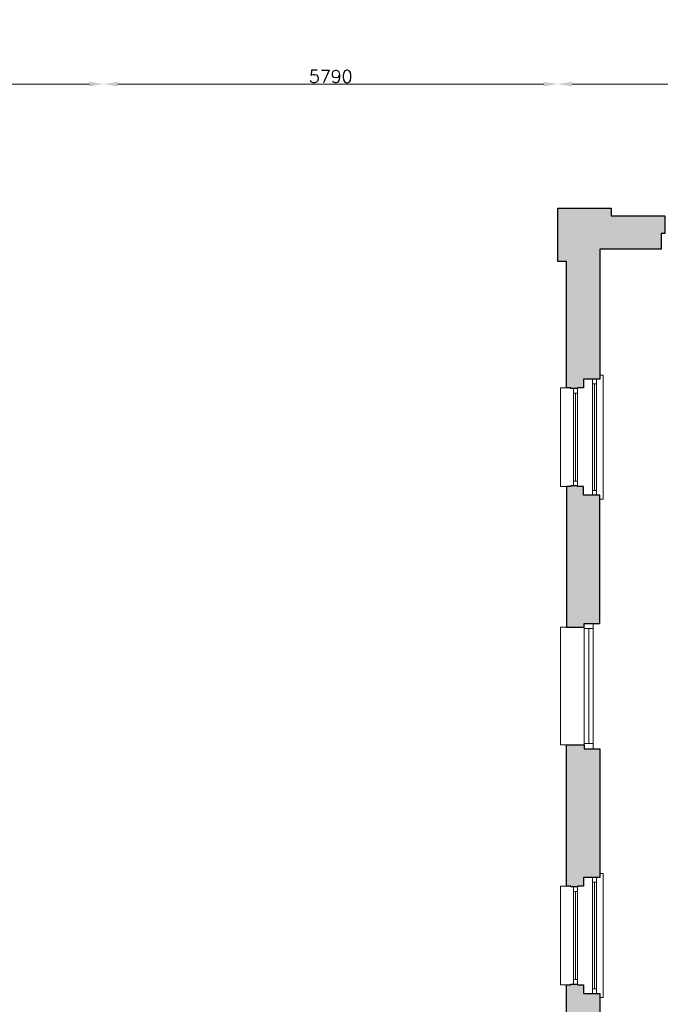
# Model space of a CAD drawing. Header units: millimetres. Extents: x -13022 to 1371524, y -38729 to 632593.
# Tile 120 of 256: x 820608 to 828771, y -11453 to 1100. Entities that reach past the tile are written whole.
import ezdxf

# ---------------------------------------------------------------- set-up
doc = ezdxf.new("R2010")
doc.units = ezdxf.units.MM
doc.header["$LTSCALE"] = 35
doc.linetypes.add('DASHED', pattern=[200, 100, -100])
for name, color, linetype in [('LAYER102', 1, 'Continuous'), ('LAYER111', 7, 'Continuous'), ('LAYER22', 7, 'Continuous'), ('LAYER28', 7, 'Continuous'), ('LAYER30', 7, 'Continuous')]:
    doc.layers.add(name, color=color, linetype=linetype)
doc.styles.get("Standard").update_dxf_attribs({"font": 'simplex.shx'})
doc.dimstyles.new('~R----C~', dxfattribs={"dimtxt": 162, "dimasz": 180, "dimexe": 0.18, "dimexo": 0.0625, "dimgap": 16.2, "dimtad": 1, "dimdec": 0, "dimzin": 0, "dimdsep": 46, "dimtxsty": 'Standard', "dimcen": 0.09, "dimse1": 1, "dimse2": 1, "dimclrd": 7, "dimadec": 0, "dimazin": 0, "dimtfac": 1, "dimtdec": 4, "dimtmove": 0, "dimatfit": 3, "dimfxl": 1, "dimtolj": 1, "dimtzin": 0, "dimlwd": 13, "dimarcsym": 0})

# ---------------------------------------------------------------- blocks, each defined once
blk = doc.blocks.new('*D202')
at = {"layer": 'Defpoints', "color": 0, "linetype": 'Continuous', "transparency": 16777216}
for p in [(786275, -1302), (827466, -1302), (821676, -13378)]:
    blk.add_point(p, dxfattribs=at)
at = {"layer": 'LAYER102', "color": 7, "linetype": 'Continuous', "lineweight": 13, "transparency": 16777216}
blk.add_line((786275, -13198), (786275, -1482), dxfattribs=at)
at = {"layer": 'LAYER102', "color": 7, "linetype": 'Continuous', "transparency": 16777216}
for points in [[(786245, -1482), (786305, -1482), (786275, -1302)], [(786245, -13198), (786305, -13198), (786275, -13378)]]:
    blk.add_solid(points, dxfattribs=at)
at = {"layer": 'LAYER102', "color": 0, "linetype": 'Continuous', "transparency": 16777216, "insert": (786178, -7340), "char_height": 162, "attachment_point": 5, "rotation": 90}
blk.add_mtext('\\A1;12077', dxfattribs=at)
blk = doc.blocks.new('*D205')
at = {"layer": 'Defpoints', "color": 0, "linetype": 'Continuous', "transparency": 16777216}
for p in [(821676, 279), (821676, -13378), (813065, -15763)]:
    blk.add_point(p, dxfattribs=at)
at = {"layer": 'LAYER102', "color": 7, "linetype": 'Continuous', "lineweight": 13, "transparency": 16777216}
blk.add_line((813245, 279), (821496, 279), dxfattribs=at)
at = {"layer": 'LAYER102', "color": 7, "linetype": 'Continuous', "transparency": 16777216}
for points in [[(813245, 309), (813245, 249), (813065, 279)], [(821496, 309), (821496, 249), (821676, 279)]]:
    blk.add_solid(points, dxfattribs=at)
at = {"layer": 'LAYER102', "color": 0, "linetype": 'Continuous', "transparency": 16777216, "insert": (817371, 376), "char_height": 162, "attachment_point": 5}
blk.add_mtext('\\A1;8611', dxfattribs=at)
blk = doc.blocks.new('*D206')
at = {"layer": 'Defpoints', "color": 0, "linetype": 'Continuous', "transparency": 16777216}
for p in [(827466, 279), (827466, -1302), (821676, -13378)]:
    blk.add_point(p, dxfattribs=at)
at = {"layer": 'LAYER102', "color": 7, "linetype": 'Continuous', "lineweight": 13, "transparency": 16777216}
blk.add_line((821856, 279), (827286, 279), dxfattribs=at)
at = {"layer": 'LAYER102', "color": 7, "linetype": 'Continuous', "transparency": 16777216}
for points in [[(821856, 309), (821856, 249), (821676, 279)], [(827286, 309), (827286, 249), (827466, 279)]]:
    blk.add_solid(points, dxfattribs=at)
at = {"layer": 'LAYER102', "color": 0, "linetype": 'Continuous', "transparency": 16777216, "insert": (824571, 376), "char_height": 162, "attachment_point": 5}
blk.add_mtext('\\A1;5790', dxfattribs=at)
blk = doc.blocks.new('*D207')
at = {"layer": 'Defpoints', "color": 0, "linetype": 'Continuous', "transparency": 16777216}
for p in [(884972, 279), (827466, -1302), (884972, -1302)]:
    blk.add_point(p, dxfattribs=at)
at = {"layer": 'LAYER102', "color": 7, "linetype": 'Continuous', "lineweight": 13, "transparency": 16777216}
blk.add_line((827646, 279), (884792, 279), dxfattribs=at)
at = {"layer": 'LAYER102', "color": 7, "linetype": 'Continuous', "transparency": 16777216}
for points in [[(827646, 309), (827646, 249), (827466, 279)], [(884792, 309), (884792, 249), (884972, 279)]]:
    blk.add_solid(points, dxfattribs=at)
at = {"layer": 'LAYER102', "color": 0, "linetype": 'Continuous', "transparency": 16777216, "insert": (856219, 376), "char_height": 162, "attachment_point": 5}
blk.add_mtext('\\A1;57506', dxfattribs=at)

msp = doc.modelspace()

# ---------------------------------------------------------------- hatches: boundary and pattern name
at = {"layer": 'LAYER111', "linetype": 'Continuous', "lineweight": 5}
for points in [[(827791.156, -3593.566), (827716.156, -3593.566), (827716.156, -3603.558), (827631.156, -3603.558), (827631.156, -3593.566), (827576.156, -3593.566), (827576.156, -1981.55), (827466.156, -1981.55), (827466.156, -1301.55), (828146.156, -1301.55), (828146.156, -1401.55), (828830.656, -1401.55), (828830.656, -1626.566), (828780.656, -1626.566), (828780.656, -1826.543), (828001.156, -1826.543), (828001.156, -3483.558), (827791.156, -3483.558)], [(827631.156, -4853.574), (827631.156, -4843.574), (827716.156, -4843.574), (827716.156, -4853.574), (827791.156, -4853.574), (827791.156, -4963.582), (828001.156, -4963.582), (828001.156, -6596.566), (827801.156, -6596.566), (827801.156, -6646.558), (827576.156, -6646.558), (827576.156, -4853.574)], [(827576.156, -9946.558), (827576.156, -8146.558), (827801.156, -8146.558), (827801.156, -8196.55), (828001.156, -8196.55), (828001.156, -9836.55), (827791.156, -9836.55), (827791.156, -9946.558), (827716.156, -9946.558), (827716.156, -9956.558), (827631.156, -9956.558), (827631.156, -9946.558)], [(827466.156, -13378.207), (827466.156, -12771.558), (827576.156, -12771.558), (827576.156, -11206.574), (827631.156, -11206.558), (827631.156, -11196.543), (827716.156, -11196.543), (827716.156, -11206.527), (827791.156, -11206.527), (827791.156, -11316.519), (828001.156, -11316.519), (828001.156, -12826.55), (828761.156, -12826.55), (828761.156, -13251.55), (828001.156, -13251.55), (828001.156, -13378.207)]]:
    msp.add_hatch(color=254, dxfattribs=at).paths.add_polyline_path(points, flags=0)

# ---------------------------------------------------------------- linework, layer by layer
at = {"layer": 'LAYER22', "color": 7, "linetype": 'Continuous', "lineweight": 18}
for points in [[(828001.156, -3433.55), (828041.156, -3433.55), (828041.156, -5013.527), (828001.156, -5013.527)], [(827576.156, -4853.574), (827501.156, -4853.574), (827501.156, -3593.589), (827576.156, -3593.589)], [(827576.156, -6646.558), (827501.156, -6646.558), (827501.156, -8146.558), (827576.156, -8146.558)], [(828001.156, -9786.519), (828041.156, -9786.519), (828041.156, -11366.496), (828001.156, -11366.496)], [(827576.156, -11206.543), (827501.156, -11206.543), (827501.156, -9946.558), (827576.156, -9946.558)]]:
    msp.add_lwpolyline(points, dxfattribs=at)
at = {"layer": 'LAYER22', "color": 7, "linetype": 'DASHED', "lineweight": 18}
for points in [[(828001.156, -3433.55), (828041.156, -3433.55), (828041.156, -5013.527), (828001.156, -5013.527)], [(827576.156, -4853.574), (827501.156, -4853.574), (827501.156, -3593.589), (827576.156, -3593.589)], [(827576.156, -6646.558), (827501.156, -6646.558), (827501.156, -8146.558), (827576.156, -8146.558)], [(828001.156, -9786.519), (828041.156, -9786.519), (828041.156, -11366.496), (828001.156, -11366.496)], [(827576.156, -11206.543), (827501.156, -11206.543), (827501.156, -9946.558), (827576.156, -9946.558)]]:
    msp.add_lwpolyline(points, dxfattribs=at)
at = {"layer": 'LAYER28', "color": 7, "linetype": 'Continuous', "lineweight": 25}
for points in [[(827791.156, -3593.566), (827716.156, -3593.566), (827716.156, -3603.558), (827631.156, -3603.558), (827631.156, -3593.566), (827576.156, -3593.566), (827576.156, -1981.55), (827466.156, -1981.55), (827466.156, -1301.55), (828146.156, -1301.55), (828146.156, -1401.55), (828830.656, -1401.55), (828830.656, -1626.566), (828780.656, -1626.566), (828780.656, -1826.543), (828001.156, -1826.543), (828001.156, -3483.558), (827791.156, -3483.558)], [(827576.156, -4853.574), (827576.156, -6646.558), (827801.156, -6646.558), (827801.156, -6596.566), (828001.156, -6596.566), (828001.156, -4963.582), (827791.156, -4963.582), (827791.156, -4853.574), (827716.156, -4853.574), (827716.156, -4843.574), (827631.156, -4843.574), (827631.156, -4853.574)], [(827576.156, -9946.558), (827576.156, -8146.558), (827801.156, -8146.558), (827801.156, -8196.55), (828001.156, -8196.55), (828001.156, -9836.55), (827791.156, -9836.55), (827791.156, -9946.558), (827716.156, -9946.558), (827716.156, -9956.558), (827631.156, -9956.558), (827631.156, -9946.558)]]:
    msp.add_lwpolyline(points, close=True, dxfattribs=at)
msp.add_lwpolyline([(827576.156, -12771.558), (827576.156, -11206.574), (827631.156, -11206.558), (827631.156, -11196.543), (827716.156, -11196.543), (827716.156, -11206.527), (827791.156, -11206.527), (827791.156, -11316.519), (828001.156, -11316.519), (828001.156, -12826.55)], dxfattribs=at)
at = {"layer": 'LAYER30', "color": 7, "linetype": 'Continuous', "lineweight": 18}
for points in [[(827958.469, -3483.558), (827958.469, -3543.558), (827908.469, -3543.558), (827908.469, -3483.558)], [(827666.156, -3663.574), (827666.156, -3603.574), (827716.156, -3603.574), (827716.156, -3663.574)], [(827666.156, -4843.574), (827666.156, -4783.574), (827716.156, -4783.574), (827716.156, -4843.574)], [(827958.469, -4903.519), (827958.469, -4963.519), (827908.469, -4963.519), (827908.469, -4903.519)], [(827801.156, -6663.566), (827801.156, -6596.566), (827915.156, -6596.566), (827915.156, -6663.566)], [(827801.156, -8196.55), (827801.156, -8129.55), (827915.156, -8129.55), (827915.156, -8196.55)], [(827958.469, -9836.527), (827958.469, -9896.527), (827908.469, -9896.527), (827908.469, -9836.527)], [(827666.156, -10016.543), (827666.156, -9956.543), (827716.156, -9956.543), (827716.156, -10016.543)], [(827666.156, -11196.543), (827666.156, -11136.543), (827716.156, -11136.543), (827716.156, -11196.543)], [(827958.469, -11256.488), (827958.469, -11316.488), (827908.469, -11316.488), (827908.469, -11256.488)]]:
    msp.add_lwpolyline(points, close=True, dxfattribs=at)
for points in [[(827908.469, -3543.558), (827908.469, -4903.519)], [(827933.469, -3543.558), (827933.469, -4903.519)], [(827958.469, -3543.558), (827958.469, -4903.519)], [(827666.156, -4783.574), (827666.156, -3663.574)], [(827691.156, -4783.574), (827691.156, -3663.574)], [(827716.156, -4783.574), (827716.156, -3663.574)], [(827801.156, -8129.55), (827801.156, -6663.566)], [(827858.156, -8129.55), (827858.156, -6663.566)], [(827915.156, -8129.55), (827915.156, -6663.566)], [(827908.469, -9896.527), (827908.469, -11256.488)], [(827933.469, -9896.527), (827933.469, -11256.488)], [(827958.469, -9896.527), (827958.469, -11256.488)], [(827666.156, -11136.543), (827666.156, -10016.543)], [(827691.156, -11136.543), (827691.156, -10016.543)], [(827716.156, -11136.543), (827716.156, -10016.543)]]:
    msp.add_lwpolyline(points, dxfattribs=at)

# ---------------------------------------------------------------- texts
at = {"layer": 'LAYER102', "color": 7, "linetype": 'Continuous', "lineweight": 0, "insert": (656656.682, 4406.741), "char_height": 315, "width": 3554.10039, "attachment_point": 7, "rotation": 358.9686325, "line_spacing_factor": 1.333333}
msp.add_mtext('\\pi1116.4;{\\fArial|b1|i0|c0|p34;Entree\\P\\pi194.21;Textielmuseum}', dxfattribs=at)

# ---------------------------------------------------------------- dimensions: what is measured, and where the dimension line sits
at = {"layer": 'LAYER102', "color": 7, "linetype": 'Continuous'}
for base, p1, p2, angle, picture, middle in [((821676.125, 278.793), (813065.125, -15763.211), (821676.125, -13378.211), 0.0000081, '*D205', (817370.625, 375.993)), ((827466.125, 278.797), (821676.125, -13378.211), (827466.125, -1301.554), 0.0000081, '*D206', (824571.125, 375.997)), ((884972.125, 278.805), (827466.125, -1301.554), (884972.125, -1301.554), 0.0000081, '*D207', (856219.125, 376.005)), ((786275.125, -1301.554), (821676.125, -13378.211), (827466.125, -1301.554), 90, '*D202', (786177.925, -7339.882))]:
    dim = msp.add_linear_dim(base=base, p1=p1, p2=p2, angle=angle, dimstyle='~R----C~', dxfattribs=at)
    dim.commit()
    dim.dimension.update_dxf_attribs({"geometry": picture, "text_midpoint": middle})

doc.saveas('drawing.dxf')
